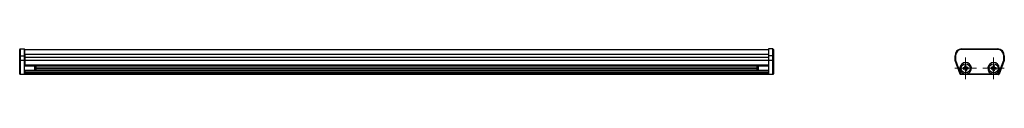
# Model space of a CAD drawing. Header units: millimetres. Extents: x 492 to 897, y 441 to 453.
import ezdxf

# ---------------------------------------------------------------- set-up
doc = ezdxf.new("R2010")
doc.units = ezdxf.units.MM

# ---------------------------------------------------------------- blocks, each defined once
blk = doc.blocks.new('SW_CENTERMARKSYMBOL_0')
at = {"color": 0, "linetype": 'Continuous', "lineweight": 18}
for p, q in [((0, 2.5), (0, 4.4)), ((-2.5, 0), (-4.4, 0)), ((0, 0), (-2.5, 0)), ((0, 0), (0, 2.5)), ((0, 0), (0, -2.5)), ((0, 0), (2.5, 0)), ((2.5, 0), (4.4, 0)), ((0, -2.5), (0, -4.4))]:
    blk.add_line(p, q, dxfattribs=at)
blk = doc.blocks.new('SW_CENTERMARKSYMBOL_1')
at = {"color": 0, "linetype": 'Continuous', "lineweight": 18}
for p, q in [((0, 2.5), (0, 4.4)), ((-2.5, 0), (-4.4, 0)), ((0, 0), (-2.5, 0)), ((0, 0), (0, 2.5)), ((0, 0), (0, -2.5)), ((0, 0), (2.5, 0)), ((2.5, 0), (4.4, 0)), ((0, -2.5), (0, -4.4))]:
    blk.add_line(p, q, dxfattribs=at)

msp = doc.modelspace()

# ---------------------------------------------------------------- linework, layer by layer
at = {"color": 7, "linetype": 'Continuous', "lineweight": 25}
for p, q in [((491.77, 450.12), (491.77, 452.67)), ((491.77, 448.21), (491.77, 450.12)), ((491.77, 450.12), (491.97, 450.12)), ((491.97, 452.87), (491.97, 450.12)), ((491.97, 452.87), (493.77, 452.87)), ((491.97, 450.12), (491.97, 448.21)), ((491.97, 450.12), (493.77, 450.12)), ((493.77, 450.12), (493.77, 452.87)), ((493.77, 448.21), (493.77, 450.12)), ((493.87, 452.66), (799.87, 452.66)), ((493.87, 450.67), (493.87, 452.66)), ((493.87, 450.67), (493.87, 450.57)), ((799.87, 450.67), (493.87, 450.67)), ((799.87, 450.57), (493.87, 450.57)), ((493.87, 450.57), (493.87, 449.32)), ((801.67, 452.87), (799.87, 452.87)), ((799.87, 452.87), (799.87, 452.33)), ((799.87, 452.33), (799.87, 450.95)), ((799.87, 450.95), (799.87, 450.12)), ((801.67, 450.12), (799.87, 450.12)), ((799.87, 450.12), (799.87, 448.21)), ((801.67, 450.12), (801.67, 452.87)), ((801.67, 448.21), (801.67, 450.12)), ((801.67, 450.12), (801.87, 450.12)), ((801.87, 452.67), (801.87, 450.12)), ((801.87, 450.12), (801.87, 448.21)), ((876.57, 448.21), (876.57, 450.12)), ((876.57, 450.12), (876.77, 450.12)), ((876.77, 450.12), (876.77, 448.21)), ((879.32, 452.67), (879.32, 452.87)), ((879.32, 452.87), (894.07, 452.87)), ((894.07, 452.67), (879.32, 452.67)), ((894.07, 452.67), (894.07, 452.87)), ((896.62, 448.21), (896.62, 450.12)), ((896.62, 450.12), (896.82, 450.12)), ((896.82, 450.12), (896.82, 448.21)), ((491.77, 448.21), (491.97, 448.21)), ((491.77, 442.62), (491.77, 448.21)), ((491.97, 448.21), (491.97, 448.14)), ((491.97, 448.21), (493.77, 448.21)), ((493.77, 448.14), (491.97, 448.14)), ((491.97, 448.14), (491.97, 442.55)), ((493.77, 448.21), (493.77, 448.14)), ((493.77, 442.55), (493.77, 448.14)), ((493.87, 446.02), (493.77, 446.02)), ((799.87, 449.32), (493.87, 449.32)), ((493.87, 449.32), (493.87, 448.12)), ((493.87, 448.12), (493.87, 446.24)), ((799.87, 448.12), (493.87, 448.12)), ((799.87, 446.24), (493.87, 446.24)), ((493.87, 446.24), (493.87, 445.74)), ((799.87, 445.74), (493.87, 445.74)), ((498.04, 443.97), (498.04, 445.74)), ((498.42, 445.74), (498.42, 444.04)), ((795.22, 444.04), (795.22, 445.74)), ((795.6, 445.74), (795.6, 443.97)), ((799.87, 448.21), (801.67, 448.21)), ((799.87, 448.14), (799.87, 448.21)), ((801.67, 448.14), (799.87, 448.14)), ((799.87, 448.14), (799.87, 442.55)), ((801.67, 448.14), (801.67, 448.21)), ((801.67, 448.21), (801.87, 448.21)), ((801.67, 442.55), (801.67, 448.14)), ((801.87, 448.21), (801.87, 442.62)), ((876.57, 448.21), (876.77, 448.21)), ((876.58, 448.14), (876.77, 448.21)), ((878.69, 442.55), (876.58, 448.14)), ((876.77, 448.21), (878.88, 442.62)), ((881.14, 445.93), (880.64, 445.91)), ((880.64, 445.91), (880.67, 445.28)), ((880.8, 445.28), (880.64, 445.91)), ((881.05, 445.3), (881.14, 445.93)), ((881.17, 445.31), (881.14, 445.93)), ((892.25, 445.93), (892.21, 445.31)), ((892.75, 445.91), (892.25, 445.93)), ((892.34, 445.3), (892.25, 445.93)), ((892.59, 445.28), (892.75, 445.91)), ((892.71, 445.28), (892.75, 445.91)), ((894.5, 442.62), (896.62, 448.21)), ((896.8, 448.14), (894.69, 442.55)), ((896.62, 448.21), (896.8, 448.14)), ((896.62, 448.21), (896.82, 448.21)), ((491.97, 442.55), (493.77, 442.55)), ((491.97, 442.55), (491.97, 442.42)), ((493.77, 442.42), (491.97, 442.42)), ((493.77, 443.82), (493.87, 443.82)), ((493.77, 442.55), (493.77, 442.42)), ((799.87, 443.97), (493.87, 443.97)), ((493.87, 443.97), (493.87, 443.77)), ((799.87, 443.77), (493.87, 443.77)), ((493.87, 443.77), (493.87, 443.02)), ((799.87, 443.02), (493.87, 443.02)), ((799.87, 443.02), (493.87, 443.02)), ((493.87, 443.02), (493.87, 443.02)), ((493.87, 443.02), (493.87, 442.45)), ((799.87, 442.45), (493.87, 442.45)), ((493.87, 442.45), (493.87, 442.42)), ((799.87, 442.42), (493.87, 442.42)), ((498.3, 443.97), (498.42, 444.04)), ((795.22, 444.04), (795.34, 443.97)), ((799.87, 442.55), (801.67, 442.55)), ((799.87, 442.44), (799.87, 442.55)), ((799.87, 442.44), (799.87, 442.42)), ((801.67, 442.42), (799.87, 442.42)), ((801.67, 442.42), (801.67, 442.55)), ((878.69, 442.55), (878.88, 442.62)), ((878.83, 442.42), (878.88, 442.42)), ((878.88, 442.42), (878.88, 442.62)), ((878.88, 442.62), (880.46, 442.62)), ((894.5, 442.42), (878.88, 442.42)), ((880.56, 445.15), (879.93, 445.12)), ((879.93, 445.12), (879.96, 444.62)), ((880.57, 445.03), (879.93, 445.12)), ((880.58, 444.78), (879.96, 444.62)), ((879.96, 444.62), (880.58, 444.65)), ((880.69, 445.03), (880.56, 445.15)), ((880.69, 445.03), (880.57, 445.03)), ((880.57, 445.03), (880.58, 444.78)), ((880.58, 444.78), (880.7, 444.79)), ((880.7, 444.79), (880.58, 444.65)), ((880.81, 445.16), (880.67, 445.28)), ((880.83, 444.67), (880.71, 444.54)), ((880.71, 444.54), (880.74, 443.91)), ((880.84, 444.55), (880.74, 443.91)), ((880.74, 443.91), (881.24, 443.93)), ((881.05, 445.3), (880.8, 445.28)), ((880.8, 445.28), (880.81, 445.16)), ((880.83, 444.67), (880.84, 444.55)), ((880.84, 444.55), (881.08, 444.56)), ((881.05, 445.17), (881.17, 445.31)), ((881.05, 445.17), (881.05, 445.3)), ((881.08, 444.68), (881.21, 444.56)), ((881.08, 444.56), (881.08, 444.68)), ((881.08, 444.56), (881.24, 443.93)), ((881.18, 445.06), (881.3, 445.19)), ((881.31, 445.06), (881.18, 445.06)), ((881.19, 444.81), (881.32, 444.82)), ((881.19, 444.81), (881.33, 444.69)), ((881.24, 443.93), (881.21, 444.56)), ((881.93, 445.22), (881.3, 445.19)), ((881.31, 445.06), (881.93, 445.22)), ((881.32, 444.82), (881.31, 445.06)), ((881.32, 444.82), (881.95, 444.72)), ((881.33, 444.69), (881.95, 444.72)), ((881.42, 442.62), (891.96, 442.62)), ((881.95, 444.72), (881.93, 445.22)), ((891.46, 445.23), (891.43, 444.73)), ((892.07, 444.82), (891.43, 444.73)), ((891.43, 444.73), (892.05, 444.69)), ((892.08, 445.19), (891.46, 445.23)), ((892.08, 445.07), (891.46, 445.23)), ((892.19, 444.81), (892.05, 444.69)), ((892.08, 445.07), (892.07, 444.82)), ((892.07, 444.82), (892.19, 444.81)), ((892.2, 445.06), (892.08, 445.19)), ((892.2, 445.06), (892.08, 445.07)), ((892.17, 444.56), (892.13, 443.94)), ((892.3, 444.56), (892.13, 443.94)), ((892.13, 443.94), (892.63, 443.91)), ((892.3, 444.68), (892.17, 444.56)), ((892.33, 445.17), (892.21, 445.31)), ((892.3, 444.68), (892.3, 444.56)), ((892.3, 444.56), (892.54, 444.54)), ((892.34, 445.3), (892.33, 445.17)), ((892.59, 445.28), (892.34, 445.3)), ((892.54, 444.54), (892.55, 444.67)), ((892.54, 444.54), (892.63, 443.91)), ((892.55, 444.67), (892.67, 444.53)), ((892.58, 445.16), (892.71, 445.28)), ((892.58, 445.16), (892.59, 445.28)), ((892.63, 443.91), (892.67, 444.53)), ((892.68, 444.78), (892.8, 444.78)), ((892.68, 444.78), (892.8, 444.65)), ((892.7, 445.03), (892.83, 445.15)), ((892.82, 445.02), (892.7, 445.03)), ((892.8, 444.78), (892.82, 445.02)), ((892.8, 444.78), (893.43, 444.61)), ((892.8, 444.65), (893.43, 444.61)), ((892.82, 445.02), (893.45, 445.11)), ((893.45, 445.11), (892.83, 445.15)), ((892.92, 442.62), (894.5, 442.62)), ((893.43, 444.61), (893.45, 445.11)), ((894.5, 442.62), (894.69, 442.55)), ((894.5, 442.42), (894.5, 442.62)), ((894.5, 442.42), (894.56, 442.42))]:
    msp.add_line(p, q, dxfattribs=at)
at = {"color": 8, "linetype": 'Continuous', "lineweight": 25}
for p, q in [((795.22, 445.04), (498.42, 445.04)), ((795.22, 444.67), (498.42, 444.67))]:
    msp.add_line(p, q, dxfattribs=at)
at = {"color": 7, "linetype": 'Continuous', "lineweight": 25, "flags": 128}
for points in [[(491.77, 448.21), (491.77, 448.19), (491.78, 448.18), (491.8, 448.17), (491.83, 448.16), (491.86, 448.15), (491.89, 448.14), (491.93, 448.14), (491.97, 448.14)], [(801.67, 448.14), (801.71, 448.14), (801.74, 448.14), (801.78, 448.15), (801.81, 448.16), (801.83, 448.17), (801.85, 448.18), (801.86, 448.19), (801.87, 448.21)], [(491.77, 442.62), (491.77, 442.61), (491.78, 442.59), (491.8, 442.58), (491.83, 442.57), (491.86, 442.56), (491.89, 442.56), (491.93, 442.55), (491.97, 442.55)], [(801.67, 442.55), (801.71, 442.55), (801.74, 442.56), (801.78, 442.56), (801.81, 442.57), (801.83, 442.58), (801.85, 442.59), (801.86, 442.61), (801.87, 442.62)]]:
    msp.add_lwpolyline(points, dxfattribs=at)
at = {"color": 7, "linetype": 'Continuous', "lineweight": 25}
for centre in [(880.94, 444.92), (892.44, 444.92)]:
    msp.add_circle(centre, 1.9, dxfattribs=at)
for centre, radius, start, end in [((491.97, 452.67), 0.2, 90, 180), ((801.67, 452.67), 0.2, 0, 90), ((879.32, 450.12), 2.75, 90, 180), ((878.84, 450.46), 2.2, 121.9019, 167.143), ((879.32, 450.12), 2.55, 90, 180), ((894.07, 450.12), 2.75, 0, 90), ((894.07, 450.12), 2.55, 0, 90), ((894.54, 450.46), 2.2, 12.857, 58.0981), ((876.77, 448.21), 0.2, 180, 200.7197), ((880.94, 444.92), 2.35, 281.8403, 258.1597), ((892.44, 444.92), 2.35, 281.8403, 258.1597), ((896.62, 448.21), 0.2, 339.2803, 0), ((491.97, 442.62), 0.2, 180, 270), ((801.67, 442.62), 0.2, 270, 0), ((878.88, 442.62), 0.2, 200.7197, 270), ((878.83, 442.45), 0.03, 206.7345, 270), ((894.5, 442.62), 0.2, 270, 339.2803), ((894.56, 442.45), 0.03, 270, 333.2655)]:
    msp.add_arc(centre, radius, start, end, dxfattribs=at)
for points in [[(880.46, 442.62), (880.62, 442.59), (880.78, 442.58), (881.1, 442.58), (881.26, 442.59), (881.42, 442.62)], [(880.56, 445.15), (880.59, 445.15), (880.62, 445.17), (880.66, 445.22), (880.68, 445.25), (880.67, 445.28)], [(880.71, 444.54), (880.71, 444.57), (880.7, 444.6), (880.64, 444.64), (880.61, 444.65), (880.58, 444.65)], [(880.81, 445.16), (880.81, 445.13), (880.8, 445.1), (880.75, 445.05), (880.72, 445.03), (880.69, 445.03)], [(880.7, 444.79), (880.73, 444.79), (880.77, 444.78), (880.82, 444.73), (880.83, 444.7), (880.83, 444.67)], [(881.18, 445.06), (881.15, 445.06), (881.12, 445.07), (881.07, 445.11), (881.05, 445.14), (881.05, 445.17)], [(881.08, 444.68), (881.08, 444.71), (881.09, 444.74), (881.13, 444.79), (881.17, 444.81), (881.19, 444.81)], [(881.17, 445.31), (881.17, 445.28), (881.19, 445.24), (881.24, 445.2), (881.27, 445.19), (881.3, 445.19)], [(881.33, 444.69), (881.3, 444.69), (881.26, 444.67), (881.22, 444.62), (881.21, 444.59), (881.21, 444.56)], [(891.96, 442.62), (892.12, 442.59), (892.28, 442.58), (892.6, 442.58), (892.76, 442.59), (892.92, 442.62)], [(892.17, 444.56), (892.17, 444.59), (892.16, 444.63), (892.12, 444.68), (892.08, 444.69), (892.05, 444.69)], [(892.08, 445.19), (892.11, 445.19), (892.15, 445.2), (892.2, 445.25), (892.21, 445.28), (892.21, 445.31)], [(892.19, 444.81), (892.22, 444.81), (892.25, 444.8), (892.3, 444.75), (892.31, 444.71), (892.3, 444.68)], [(892.33, 445.17), (892.33, 445.15), (892.32, 445.11), (892.27, 445.07), (892.23, 445.06), (892.2, 445.06)], [(892.55, 444.67), (892.55, 444.7), (892.57, 444.73), (892.62, 444.78), (892.65, 444.79), (892.68, 444.78)], [(892.7, 445.03), (892.67, 445.03), (892.63, 445.05), (892.59, 445.1), (892.58, 445.13), (892.58, 445.16)], [(892.8, 444.65), (892.77, 444.65), (892.74, 444.64), (892.69, 444.6), (892.67, 444.56), (892.67, 444.53)], [(892.71, 445.28), (892.71, 445.25), (892.72, 445.22), (892.77, 445.16), (892.8, 445.15), (892.83, 445.15)]]:
    msp.add_open_spline(points, degree=3, knots=[0, 0, 0, 0, 0.5, 0.5, 1, 1, 1, 1], dxfattribs=at)

# ---------------------------------------------------------------- block references
at = {"color": 7, "linetype": 'Continuous', "lineweight": 0}
for name, p in [('SW_CENTERMARKSYMBOL_0', (880.94, 444.92)), ('SW_CENTERMARKSYMBOL_1', (892.44, 444.92))]:
    msp.add_blockref(name, p, dxfattribs=at)

doc.saveas('drawing.dxf')
